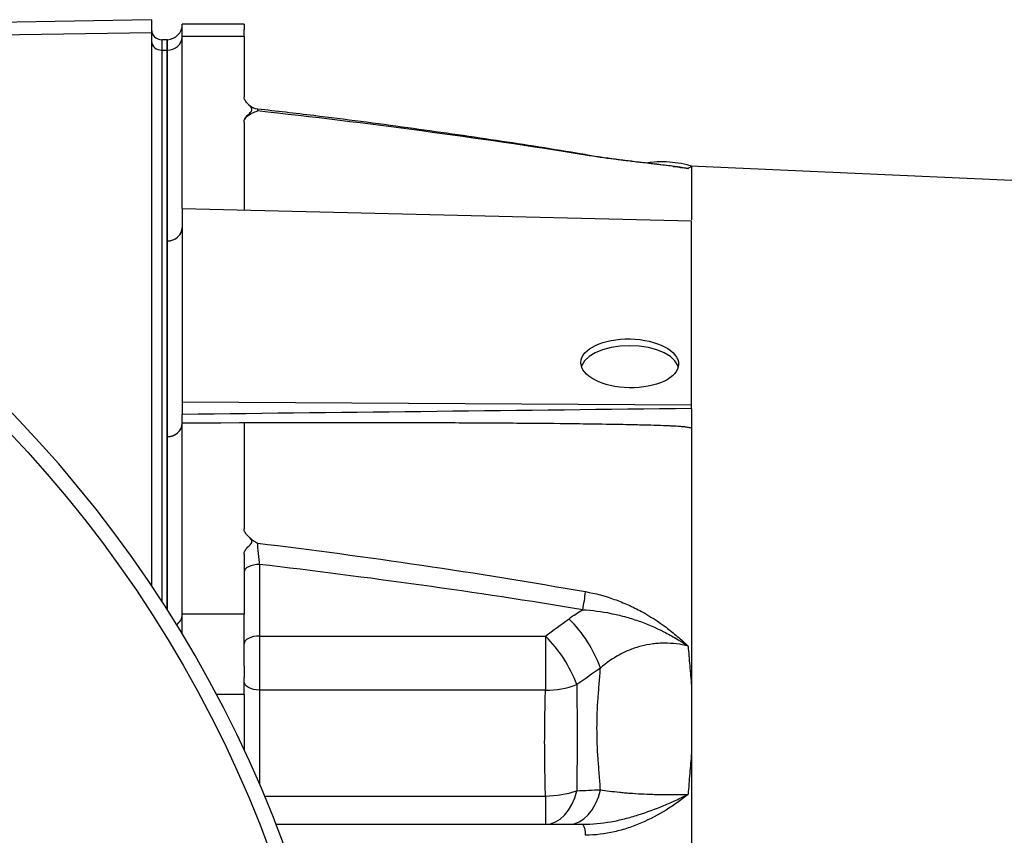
# Model space of a CAD drawing. Header units: millimetres. Extents: x 989 to 4240, y 1860 to 3510.
# Tile 6 of 9: x 1849 to 2232, y 3000 to 3317. Entities that reach past the tile are written whole.
import ezdxf

# ---------------------------------------------------------------- set-up
doc = ezdxf.new("R2010")
doc.units = ezdxf.units.MM
doc.header["$LTSCALE"] = 2

msp = doc.modelspace()

# ---------------------------------------------------------------- linework, layer by layer
at = {"color": 7, "linetype": 'Continuous', "lineweight": 25}
for p, q in [((1900.15, 3317.11), (1804.15, 3315.44)), ((1900.15, 3317.11), (1900.15, 3312.05)), ((1936.17, 3315.33), (1912.15, 3315.33)), ((1912.15, 3310.51), (1912.15, 3315.33)), ((1900.15, 3312.05), (1804.15, 3310.6)), ((1900.15, 3312.05), (1900.15, 3096.98)), ((1906.15, 3309.33), (1904.15, 3309.33)), ((1906.36, 3309.34), (1906.15, 3309.33)), ((1906.15, 3309.33), (1906.15, 3305.31)), ((1936.15, 3310.51), (1912.15, 3310.51)), ((1912.15, 3243.62), (1912.15, 3310.51)), ((1936.15, 3310.51), (1936.15, 3287.17)), ((1904.15, 3305.31), (1906.15, 3305.31)), ((1906.36, 3305.32), (1906.15, 3305.31)), ((1906.15, 3305.31), (1906.15, 3087.79)), ((1906.36, 3231.09), (1906.36, 3305.32)), ((1936.15, 3277.29), (1936.15, 3243.05)), ((2105.48, 3259.74), (2105.82, 3259.68)), ((3314.91, 3206.12), (2109.89, 3260.18)), ((1912.15, 3243.62), (2110.15, 3238.9)), ((1912.15, 3243.62), (1912.15, 3168.54)), ((2110.15, 3167.27), (2110.15, 3238.9)), ((1906.36, 3154.96), (1906.36, 3231.09)), ((1912.15, 3168.54), (1912.15, 3163.61)), ((1912.15, 3168.54), (2110.15, 3167.27)), ((2110.15, 3165.89), (2110.15, 3167.27)), ((1912.15, 3085.92), (1912.15, 3160.14)), ((1936.15, 3160.33), (1936.15, 3119.14)), ((1936.15, 3109.25), (1936.15, 3085.92)), ((1942.15, 3105.25), (1942.15, 3077.4)), ((1936.15, 3085.92), (1912.15, 3085.92)), ((1912.15, 3078.1), (1912.15, 3085.92)), ((1942.15, 3077.4), (2053.37, 3077.4)), ((1942.15, 3077.4), (1942.15, 3056.41)), ((2053.37, 3077.4), (2053.37, 3056.41)), ((2053.37, 3056.41), (1942.15, 3056.41)), ((1936.15, 3054.74), (1936.15, 3033.07)), ((2053.37, 3015.2), (2053.37, 3004.19))]:
    msp.add_line(p, q, dxfattribs=at)
at = {"color": 8, "linetype": 'Continuous', "lineweight": 25}
for p, q in [((1904.15, 3309.33), (1904.15, 3305.31)), ((1906.36, 3305.32), (1906.36, 3309.34)), ((1904.15, 3305.31), (1904.15, 3090.9)), ((1906.36, 3087.46), (1906.36, 3154.95)), ((1942.15, 3056.41), (1942.15, 3019.68)), ((1936.15, 3054.74), (1925.37, 3054.74)), ((1944.05, 3015.2), (2053.37, 3015.2))]:
    msp.add_line(p, q, dxfattribs=at)
at = {"color": 8, "linetype": 'Continuous', "lineweight": 25, "flags": 128}
msp.add_lwpolyline([(2068.83, 3264.6), (2068.86, 3264.59), (2068.93, 3264.44)], dxfattribs=at)
at = {"color": 7, "linetype": 'Continuous', "lineweight": 25, "flags": 128}
for points in [[(2105.01, 3181.99), (2104.79, 3182.66), (2103.71, 3184.45), (2101.95, 3186.09), (2099.59, 3187.53), (2096.71, 3188.71), (2093.42, 3189.59), (2089.86, 3190.13), (2086.15, 3190.31), (2082.45, 3190.13), (2078.88, 3189.59), (2075.6, 3188.71), (2072.72, 3187.53), (2070.35, 3186.09), (2068.6, 3184.45), (2067.52, 3182.66), (2067.38, 3182.27)], [(1936.15, 3160.33), (1934.34, 3160.31), (1927.09, 3160.26), (1912.15, 3160.14)], [(1942.15, 3105.25), (1940.98, 3105.2), (1939.86, 3105.02), (1938.82, 3104.75), (1937.91, 3104.37), (1937.16, 3103.92), (1936.61, 3103.4), (1936.27, 3102.84), (1936.15, 3102.25)], [(1942.15, 3077.4), (1940.98, 3077.34), (1939.86, 3077.17), (1938.82, 3076.89), (1937.91, 3076.52), (1937.16, 3076.06), (1936.61, 3075.54), (1936.27, 3074.98), (1936.15, 3074.4)], [(1942.15, 3056.41), (1940.98, 3056.48), (1939.86, 3056.66), (1938.82, 3056.97), (1937.91, 3057.38), (1937.16, 3057.88), (1936.61, 3058.45), (1936.27, 3059.06), (1936.15, 3059.71)], [(2053.37, 3004.19), (2055.34, 3004.42), (2057.26, 3005.11), (2059.1, 3006.23), (2060.8, 3007.78), (2062.33, 3009.7), (2063.66, 3011.95), (2064.74, 3014.49), (2065.57, 3017.25)], [(2062.53, 3004.19), (2064.52, 3004.43), (2066.46, 3005.14), (2068.31, 3006.3), (2070.03, 3007.89), (2071.56, 3009.87), (2072.88, 3012.19), (2073.95, 3014.8), (2074.75, 3017.63)]]:
    msp.add_lwpolyline(points, dxfattribs=at)
at = {"color": 7, "linetype": 'Continuous', "lineweight": 25}
for radius in [474.1, 377.66, 370]:
    msp.add_circle((1501.15, 2830.15), radius, dxfattribs=at)
for centre, radius, start, end in [((1904.15, 3313.33), 4, 180, 270), ((1906.15, 3315.33), 6, 272, 359.9651), ((1501.15, 2830.15), 480, 1.7741, 358.2259), ((1903.9, 3309.06), 3.76, 184.4019, 273.8113), ((1906.56, 3310.92), 5.61, 267.9948, 355.7417), ((1942.15, 3288.37), 6, 224.5181, 263.4208), ((1942.15, 3288.37), 6, 224.6583, 263.4208), ((1906.56, 3236.7), 5.61, 267.9914, 355.7799), ((1906.56, 3160.56), 5.61, 267.9914, 355.7799), ((1942.15, 3120.34), 6, 224.6059, 229.8091), ((2014.13, 3099.53), 55.01, 347.5267, 354.9309), ((2025.21, 3046.91), 52.72, 20.0179, 44.9481), ((2016.09, 3039.91), 52.87, 20.6177, 45.1604), ((2054.18, 3088), 31.6, 268.5227, 291.1259), ((2053.2, 3053.58), 38.38, 270.2456, 288.7996), ((2063.05, 3000.7), 5.93, 352.4358, 36.036)]:
    msp.add_arc(centre, radius, start, end, dxfattribs=at)
at = {"color": 8, "linetype": 'Continuous', "lineweight": 25}
msp.add_arc((1907.13, 3086.05), 5.02, 303.0482, 358.4692, dxfattribs=at)
at = {"color": 7, "linetype": 'Continuous', "lineweight": 25}
msp.add_ellipse((2086.15, 3183.45), major_axis=(19, -0.38), ratio=0.499848, dxfattribs=at)
msp.add_ellipse((6557.43, 2833.15), major_axis=(24978.42, 218.05), ratio=0.015115, start_param=1.749663, end_param=1.757725, dxfattribs=at)
for points, knots in [([(1936.15, 3315.25), (1936.15, 3315.28), (1936.15, 3315.47), (1936.15, 3314.95), (1936.15, 3314.51)], [0, 0, 0, 0, 0.13961, 1, 1, 1, 1]), ([(1936.15, 3314.51), (1936.15, 3314.45), (1936.15, 3314.34), (1936.15, 3314.15), (1936.15, 3313.95), (1936.15, 3313.73), (1936.15, 3313.5), (1936.15, 3313.33), (1936.15, 3313.24)], [0, 0, 0, 0, 0.166794, 0.333435, 0.5, 0.666565, 0.833206, 1, 1, 1, 1]), ([(1936.15, 3310.51), (1936.15, 3310.64), (1936.15, 3310.91), (1936.15, 3311.29), (1936.15, 3311.66), (1936.15, 3312.01), (1936.15, 3312.35), (1936.15, 3312.66), (1936.15, 3312.96), (1936.15, 3313.15), (1936.15, 3313.24)], [0, 0, 0, 0, 0.125008, 0.249885, 0.374695, 0.499504, 0.624374, 0.749371, 0.874559, 1, 1, 1, 1]), ([(1936.15, 3277.29), (1936.15, 3277.72), (1936.28, 3278.15), (1936.72, 3278.99), (1937.03, 3279.4), (1937.75, 3280.19), (1938.16, 3280.57), (1938.71, 3281.16), (1938.88, 3281.36), (1939.08, 3281.67), (1939.14, 3281.77), (1939.22, 3281.99), (1939.24, 3282.1), (1939.25, 3282.32), (1939.23, 3282.43), (1939.16, 3282.64), (1939.11, 3282.75), (1938.91, 3283.07), (1938.74, 3283.27), (1938.19, 3283.86), (1937.77, 3284.25), (1937.05, 3285.05), (1936.74, 3285.45), (1936.29, 3286.29), (1936.15, 3286.73), (1936.15, 3287.17)], [0, 0, 0, 0, 0.125, 0.125, 0.25, 0.25, 0.375, 0.375, 0.4375, 0.4375, 0.46875, 0.46875, 0.5, 0.5, 0.53125, 0.53125, 0.5625, 0.5625, 0.625, 0.625, 0.75, 0.75, 0.875, 0.875, 1, 1, 1, 1]), ([(1936.15, 3277.29), (1936.15, 3277.77), (1936.31, 3278.23), (1936.88, 3279.1), (1937.28, 3279.49), (1938.24, 3280.21), (1938.8, 3280.53), (1939.72, 3280.98), (1940.03, 3281.12), (1940.68, 3281.39), (1941.01, 3281.53), (1941.35, 3281.66)], [0, 0, 0, 0, 0.25, 0.25, 0.5, 0.5, 0.75, 0.75, 0.875, 0.875, 1, 1, 1, 1]), ([(2068.93, 3264.44), (2047.78, 3267.88), (2026.56, 3270.99), (1984.02, 3276.69), (1962.7, 3279.28), (1941.35, 3281.66)], [0, 0, 0, 0, 0.5, 0.5, 1, 1, 1, 1]), ([(2068.83, 3264.62), (2068.4, 3264.69), (2056.91, 3266.65), (2033.91, 3270.23), (1999.16, 3275.22), (1968.21, 3279.27), (1948.74, 3281.52), (1941.46, 3282.36)], [0, 0, 0, 0, 0.010316, 0.272275, 0.543167, 0.829185, 1, 1, 1, 1]), ([(2105.48, 3259.74), (2103.58, 3260), (2099.81, 3260.51), (2093.75, 3261.21), (2087.83, 3261.9), (2081.99, 3262.61), (2076.31, 3263.38), (2071.86, 3264.03), (2069.38, 3264.47), (2068.82, 3264.57)], [0, 0, 0, 0, 0.180583, 0.358588, 0.527315, 0.669897, 0.818841, 0.958731, 1, 1, 1, 1]), ([(2108.82, 3259.19), (2108.65, 3259.22), (2108.48, 3259.24), (2108.14, 3259.3), (2107.63, 3259.38), (2106.43, 3259.56), (2105.37, 3259.71), (2103.24, 3260.01), (2101.78, 3260.2), (2097.28, 3260.78), (2094.11, 3261.15), (2089.9, 3261.64), (2089.05, 3261.74), (2087.31, 3261.94), (2086.43, 3262.05), (2083.78, 3262.37), (2081.98, 3262.59), (2076.52, 3263.29), (2072.78, 3263.81), (2068.93, 3264.44)], [0, 0, 0, 0, 0.015625, 0.015625, 0.03125, 0.0625, 0.125, 0.125, 0.25, 0.25, 0.5, 0.5, 0.5625, 0.5625, 0.625, 0.625, 0.75, 0.75, 1, 1, 1, 1]), ([(2110.13, 3260.1), (2109.57, 3260.29), (2107.53, 3260.95), (2103.86, 3261.56), (2099.2, 3261.89), (2095.5, 3261.79), (2093.42, 3261.41), (2092.89, 3261.31)], [0, 0, 0, 0, 0.101903, 0.367928, 0.636728, 0.907359, 1, 1, 1, 1]), ([(2110.15, 3259.89), (2110.05, 3259.86), (2109.93, 3259.84), (2109.7, 3259.76), (2109.37, 3259.61), (2109.04, 3259.38), (2108.82, 3259.19)], [0, 0, 0, 0, 0.25, 0.25, 0.5, 1, 1, 1, 1]), ([(2110.15, 3259.9), (2110.15, 3259.27), (2110.15, 3258.01), (2110.15, 3252.76), (2110.15, 3246.63), (2110.15, 3241.21), (2110.15, 3239.25)], [0, 0, 0, 0, 0.280555, 0.561111, 0.841666, 1, 1, 1, 1]), ([(1906.36, 3231.09), (1907.13, 3231.12), (1907.89, 3231.27), (1909.29, 3231.81), (1909.93, 3232.2), (1911, 3233.15), (1911.43, 3233.72), (1912, 3234.95), (1912.15, 3235.62), (1912.15, 3236.28)], [0, 0, 0, 0, 0.25, 0.25, 0.5, 0.5, 0.75, 0.75, 1, 1, 1, 1]), ([(1912.15, 3160.15), (1912.15, 3160.75), (1912.15, 3161.35), (1912.15, 3162.23), (1912.15, 3162.52), (1912.15, 3163.08), (1912.15, 3163.35), (1912.15, 3163.61)], [0, 0, 0, 0, 0.5, 0.5, 0.75, 0.75, 1, 1, 1, 1]), ([(2110.15, 3165.89), (2110.15, 3165.32), (2110.15, 3164.7), (2110.15, 3163.4), (2110.15, 3162.74), (2110.15, 3161.42), (2110.15, 3160.79), (2110.15, 3159.6), (2110.15, 3159.07), (2110.15, 3158.61)], [0, 0, 0, 0, 0.25, 0.25, 0.5, 0.5, 0.75, 0.75, 1, 1, 1, 1]), ([(1906.36, 3154.95), (1907.13, 3154.98), (1907.89, 3155.13), (1909.29, 3155.67), (1909.93, 3156.06), (1911, 3157.01), (1911.43, 3157.58), (1912, 3158.82), (1912.15, 3159.48), (1912.15, 3160.14)], [0, 0, 0, 0, 0.25, 0.25, 0.5, 0.5, 0.75, 0.75, 1, 1, 1, 1]), ([(2110.15, 3158.31), (2109.9, 3158.36), (2109.4, 3158.45), (2108.65, 3158.56), (2107.89, 3158.67), (2107.12, 3158.76), (2106.35, 3158.84), (2105.58, 3158.9), (2104.66, 3158.96), (2103.57, 3159.02), (2102.26, 3159.08), (2100.84, 3159.14), (2098.18, 3159.24), (2094.03, 3159.38), (2087.06, 3159.56), (2077.82, 3159.74), (2063.9, 3159.94), (2045.45, 3160.12), (2022.36, 3160.26), (1996.26, 3160.35), (1967.28, 3160.37), (1946.89, 3160.34), (1936.15, 3160.33)], [0, 0, 0, 0, 0.004434, 0.008873, 0.013319, 0.017777, 0.022249, 0.026738, 0.031249, 0.038085, 0.045596, 0.05378, 0.06264, 0.091416, 0.12537, 0.18279, 0.250634, 0.365318, 0.5006, 0.648567, 0.815033, 1, 1, 1, 1]), ([(2110.15, 3158.32), (2110.15, 3144), (2110.15, 3128.36), (2110.15, 3094.83), (2110.15, 3076.94), (2110.15, 3058.14)], [0, 0, 0, 0, 0.5, 0.5, 1, 1, 1, 1]), ([(1936.15, 3109.25), (1936.15, 3109.69), (1936.28, 3110.11), (1936.72, 3110.95), (1937.03, 3111.36), (1937.75, 3112.15), (1938.16, 3112.53), (1938.71, 3113.12), (1938.88, 3113.32), (1939.08, 3113.63), (1939.14, 3113.74), (1939.22, 3113.95), (1939.24, 3114.06), (1939.25, 3114.28), (1939.23, 3114.39), (1939.16, 3114.61), (1939.11, 3114.72), (1938.91, 3115.03), (1938.74, 3115.23), (1938.19, 3115.83), (1937.77, 3116.22), (1937.05, 3117.01), (1936.74, 3117.42), (1936.29, 3118.26), (1936.15, 3118.7), (1936.15, 3119.14)], [0, 0, 0, 0, 0.125, 0.125, 0.25, 0.25, 0.375, 0.375, 0.4375, 0.4375, 0.46875, 0.46875, 0.5, 0.5, 0.53125, 0.53125, 0.5625, 0.5625, 0.625, 0.625, 0.75, 0.75, 0.875, 0.875, 1, 1, 1, 1]), ([(1938.31, 3115.8), (1938.42, 3115.68), (1939.14, 3114.88), (1940.38, 3114.18), (1941.34, 3113.56), (1941.35, 3113.56)], [0, 0, 0, 0, 0.145492, 0.995488, 1, 1, 1, 1]), ([(1941.35, 3113.56), (1941.35, 3113.15), (1941.37, 3112.6), (1941.43, 3111.65), (1941.46, 3111.3), (1941.52, 3110.58), (1941.55, 3110.21), (1941.63, 3109.44), (1941.67, 3109.04), (1941.76, 3108.26), (1941.8, 3107.86), (1941.9, 3107.08), (1941.95, 3106.69), (1942.05, 3105.95), (1942.1, 3105.6), (1942.15, 3105.25)], [0, 0, 0, 0, 0.25, 0.25, 0.375, 0.375, 0.5, 0.5, 0.625, 0.625, 0.75, 0.75, 0.875, 0.875, 1, 1, 1, 1]), ([(1941.35, 3113.56), (1962.7, 3110.94), (1984.02, 3108.09), (2026.56, 3101.83), (2047.78, 3098.42), (2068.93, 3094.67)], [0, 0, 0, 0, 0.5, 0.5, 1, 1, 1, 1]), ([(2067.84, 3087.65), (2047, 3091.11), (2026.09, 3094.28), (1984.18, 3100.11), (1963.18, 3102.78), (1942.15, 3105.25)], [0, 0, 0, 0, 0.5, 0.5, 1, 1, 1, 1]), ([(2068.93, 3094.67), (2072.77, 3093.99), (2076.5, 3092.98), (2081.96, 3091.04), (2083.75, 3090.32), (2086.41, 3089.13), (2087.28, 3088.72), (2089.01, 3087.86), (2089.86, 3087.42), (2094.06, 3085.14), (2097.24, 3083.08), (2101.75, 3079.7), (2103.22, 3078.52), (2105.36, 3076.68), (2106.07, 3076.05), (2107.11, 3075.1), (2107.46, 3074.78), (2108.14, 3074.13), (2108.48, 3073.8), (2108.82, 3073.48)], [0, 0, 0, 0, 0.25, 0.25, 0.375, 0.375, 0.4375, 0.4375, 0.5, 0.5, 0.75, 0.75, 0.875, 0.875, 0.9375, 0.9375, 0.96875, 0.96875, 1, 1, 1, 1]), ([(2067.84, 3087.65), (2071.56, 3087.46), (2075.21, 3086.97), (2080.61, 3085.88), (2082.39, 3085.46), (2085.94, 3084.48), (2087.69, 3083.94), (2092.85, 3082.14), (2096.18, 3080.72), (2101.04, 3078.26), (2102.63, 3077.39), (2104.98, 3075.98), (2105.76, 3075.5), (2106.92, 3074.76), (2107.3, 3074.51), (2108.06, 3074), (2108.44, 3073.74), (2108.82, 3073.48)], [0, 0, 0, 0, 0.25, 0.25, 0.375, 0.375, 0.5, 0.5, 0.75, 0.75, 0.875, 0.875, 0.9375, 0.9375, 0.96875, 0.96875, 1, 1, 1, 1]), ([(1936.15, 3065.72), (1936.15, 3065.98), (1936.15, 3066.5), (1936.15, 3067.28), (1936.15, 3068.06), (1936.15, 3068.82), (1936.15, 3069.58), (1936.15, 3070.33), (1936.15, 3071.07), (1936.15, 3072.53), (1936.15, 3074.67), (1936.15, 3077.35), (1936.15, 3079.84), (1936.15, 3081.74), (1936.15, 3083.14), (1936.15, 3084.13), (1936.15, 3085.07), (1936.15, 3085.63), (1936.15, 3085.92)], [0, 0, 0, 0, 0.0312784, 0.0624965, 0.0936707, 0.1248173, 0.1559527, 0.1870933, 0.2182556, 0.2494558, 0.3739273, 0.4990018, 0.6242837, 0.7492506, 0.8120938, 0.874744, 0.9373347, 1, 1, 1, 1]), ([(2108.82, 3073.48), (2105.83, 3074.26), (2102.79, 3074.65), (2098.92, 3074.64), (2098.14, 3074.62), (2096.6, 3074.52), (2095.84, 3074.44), (2093.56, 3074.14), (2092.07, 3073.85), (2089.13, 3073.08), (2087.68, 3072.61), (2084.82, 3071.47), (2083.44, 3070.82), (2079.46, 3068.67), (2077.01, 3066.94), (2074.75, 3064.96)], [0, 0, 0, 0, 0.25, 0.25, 0.3125, 0.3125, 0.375, 0.375, 0.5, 0.5, 0.625, 0.625, 0.75, 0.75, 1, 1, 1, 1]), ([(2108.82, 3073.48), (2109.04, 3070.96), (2109.26, 3068.42), (2109.59, 3064.58), (2109.7, 3063.3), (2109.93, 3060.72), (2110.05, 3059.43), (2110.15, 3058.13)], [0, 0, 0, 0, 0.5, 0.5, 0.75, 0.75, 1, 1, 1, 1]), ([(1936.15, 3065.72), (1936.15, 3065.47), (1936.15, 3064.98), (1936.15, 3064.24), (1936.15, 3063.5), (1936.15, 3062.75), (1936.15, 3061.99), (1936.15, 3061.49), (1936.15, 3061.24)], [0, 0, 0, 0, 0.166794, 0.333435, 0.5, 0.666565, 0.833206, 1, 1, 1, 1]), ([(2074.75, 3017.63), (2074.6, 3019.65), (2074.38, 3022.67), (2074.15, 3025.66), (2074, 3027.65), (2073.92, 3028.65), (2073.57, 3033.61), (2073.41, 3037.57), (2073.41, 3045.48), (2073.57, 3049.42), (2073.92, 3054.31), (2074, 3055.29), (2074.15, 3057.23), (2074.23, 3058.21), (2074.45, 3061.11), (2074.6, 3063.04), (2074.75, 3064.96)], [0, 0, 0, 0, 0.125, 0.1875, 0.1875, 0.25, 0.25, 0.5, 0.5, 0.75, 0.75, 0.8125, 0.8125, 0.875, 0.875, 1, 1, 1, 1]), ([(1936.15, 3054.74), (1936.15, 3055.01), (1936.15, 3055.56), (1936.15, 3056.37), (1936.15, 3057.19), (1936.15, 3058), (1936.15, 3058.81), (1936.15, 3059.62), (1936.15, 3060.43), (1936.15, 3060.97), (1936.15, 3061.24)], [0, 0, 0, 0, 0.125008, 0.249885, 0.374695, 0.499504, 0.624374, 0.749371, 0.874559, 1, 1, 1, 1]), ([(2053.37, 3015.2), (2053.3, 3018.75), (2053.22, 3022.27), (2053.09, 3029.25), (2053.06, 3032.72), (2053.06, 3039.59), (2053.09, 3043), (2053.22, 3049.75), (2053.3, 3053.1), (2053.37, 3056.41)], [0, 0, 0, 0, 0.25, 0.25, 0.5, 0.5, 0.75, 0.75, 1, 1, 1, 1]), ([(2065.57, 3058.53), (2065.58, 3056.88), (2065.59, 3055.23), (2065.61, 3051.92), (2065.63, 3050.25), (2065.65, 3045.23), (2065.66, 3041.83), (2065.66, 3034.94), (2065.65, 3031.45), (2065.63, 3026.16), (2065.61, 3024.39), (2065.59, 3020.83), (2065.58, 3019.04), (2065.57, 3017.25)], [0, 0, 0, 0, 0.125, 0.125, 0.25, 0.25, 0.5, 0.5, 0.75, 0.75, 0.875, 0.875, 1, 1, 1, 1]), ([(2110.15, 3031.91), (2110.05, 3030.59), (2109.93, 3029.27), (2109.7, 3026.61), (2109.37, 3022.61), (2109.04, 3018.57), (2108.82, 3015.86)], [0, 0, 0, 0, 0.25, 0.25, 0.5, 1, 1, 1, 1]), ([(2110.15, 3031.92), (2110.15, 3018.28), (2110.15, 3004.25), (2110.15, 2975.58), (2110.15, 2960.93), (2110.15, 2946.06)], [0, 0, 0, 0, 0.5, 0.5, 1, 1, 1, 1]), ([(2074.75, 3017.63), (2077.01, 3017.27), (2079.46, 3016.95), (2082.78, 3016.62), (2083.45, 3016.56), (2084.83, 3016.44), (2085.54, 3016.38), (2087.68, 3016.22), (2089.13, 3016.13), (2092.07, 3015.97), (2093.57, 3015.91), (2095.84, 3015.84), (2096.6, 3015.82), (2098.14, 3015.79), (2098.92, 3015.77), (2102.79, 3015.73), (2105.83, 3015.77), (2108.82, 3015.86)], [0, 0, 0, 0, 0.25, 0.25, 0.3125, 0.3125, 0.375, 0.375, 0.5, 0.5, 0.625, 0.625, 0.6875, 0.6875, 0.75, 0.75, 1, 1, 1, 1]), ([(2067.84, 3004.19), (2071.56, 3004.19), (2075.21, 3004.56), (2080.61, 3005.52), (2082.39, 3005.91), (2085.94, 3006.8), (2087.69, 3007.3), (2092.85, 3008.92), (2096.18, 3010.16), (2101.04, 3012.19), (2102.63, 3012.9), (2104.98, 3013.99), (2105.76, 3014.36), (2106.92, 3014.92), (2107.3, 3015.11), (2108.06, 3015.48), (2108.44, 3015.67), (2108.82, 3015.86)], [0, 0, 0, 0, 0.25, 0.25, 0.375, 0.375, 0.5, 0.5, 0.75, 0.75, 0.875, 0.875, 0.9375, 0.9375, 0.96875, 0.96875, 1, 1, 1, 1]), ([(2108.82, 3015.86), (2108.65, 3015.73), (2108.48, 3015.59), (2108.14, 3015.32), (2107.63, 3014.91), (2106.43, 3013.98), (2105.37, 3013.2), (2103.24, 3011.66), (2101.78, 3010.68), (2097.28, 3007.87), (2094.11, 3006.19), (2089.9, 3004.39), (2089.05, 3004.05), (2087.31, 3003.39), (2086.43, 3003.08), (2083.78, 3002.21), (2081.98, 3001.71), (2076.52, 3000.46), (2072.78, 2999.97), (2068.93, 2999.92)], [0, 0, 0, 0, 0.015625, 0.015625, 0.03125, 0.0625, 0.125, 0.125, 0.25, 0.25, 0.5, 0.5, 0.5625, 0.5625, 0.625, 0.625, 0.75, 0.75, 1, 1, 1, 1]), ([(1948.49, 3004.19), (1952.58, 3004.19), (1974.6, 3004.19), (2014.46, 3004.19), (2050.05, 3004.19), (2067.84, 3004.19)], [0, 0, 0, 0, 0.102521, 0.551254, 1, 1, 1, 1])]:
    msp.add_open_spline(points, degree=3, knots=knots, dxfattribs=at)
at = {"color": 8, "linetype": 'Continuous', "lineweight": 25}
for points, knots in [([(1941.46, 3282.39), (1941.42, 3282.35), (1941.36, 3282.3), (1941.35, 3281.84), (1941.35, 3281.66)], [0, 0, 0, 0, 0.605593, 1, 1, 1, 1]), ([(2103.01, 3260.07), (2103.24, 3260.06), (2105.22, 3259.99), (2107.13, 3259.56), (2108.82, 3259.19)], [0, 0, 0, 0, 0.120723, 1, 1, 1, 1]), ([(2105.82, 3259.68), (2106.81, 3259.53), (2107.82, 3259.38), (2108.8, 3259.19), (2108.82, 3259.19)], [0, 0, 0, 0, 0.984162, 1, 1, 1, 1])]:
    msp.add_open_spline(points, degree=3, knots=knots, dxfattribs=at)
at = {"color": 7, "linetype": 'Continuous', "lineweight": 25}
for points in [[(2110.15, 3260.17), (2110.15, 3260.17), (2110.15, 3260.12), (2110.15, 3259.99), (2110.15, 3259.9)], [(1906.36, 3231.09), (1906.36, 3231.09), (1906.36, 3231.09), (1906.36, 3231.09)], [(1912.15, 3160.14), (1912.15, 3160.15), (1912.15, 3160.15), (1912.15, 3160.15)], [(2110.15, 3158.61), (2110.15, 3158.56), (2110.15, 3158.47), (2110.15, 3158.37), (2110.15, 3158.32)], [(1906.36, 3154.95), (1906.36, 3154.95), (1906.36, 3154.96), (1906.36, 3154.96)], [(2062.53, 3084.16), (2064.23, 3085.41), (2066, 3086.57), (2067.84, 3087.65)], [(2053.37, 3077.4), (2056.41, 3079.66), (2059.47, 3081.91), (2062.53, 3084.16)], [(2074.75, 3064.96), (2071.69, 3062.81), (2068.63, 3060.67), (2065.57, 3058.53)], [(2110.15, 3058.14), (2110.15, 3053.86), (2110.15, 3045.21), (2110.15, 3036.38), (2110.15, 3031.92)], [(2065.57, 3017.25), (2068.63, 3017.39), (2071.69, 3017.51), (2074.75, 3017.63)]]:
    msp.add_open_spline(points, degree=3, dxfattribs=at)

doc.saveas('drawing.dxf')
